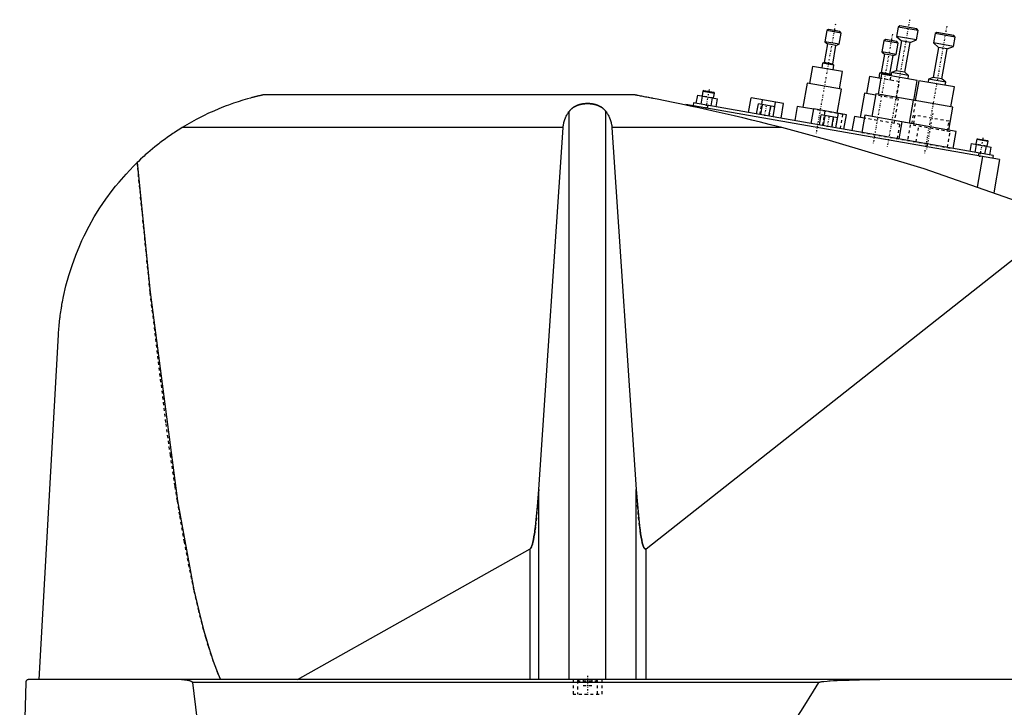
# Model space of a CAD drawing. Extents: x -156 to 906, y -136 to 719.
# Tile 3 of 5: x 329 to 669, y 107 to 344. Entities that reach past the tile are written whole.
import ezdxf

# ---------------------------------------------------------------- set-up
doc = ezdxf.new("R2010")
doc.units = 0
doc.linetypes.add('CENTER', pattern=[1.5, 0.45, -0.5, 0.05, -0.5])
doc.linetypes.add('DASHED', pattern=[2, 1, -1])
for name, color, linetype in [('AM_0', 7, 'CONTINUOUS'), ('AM_3', 7, 'DASHED'), ('AM_7', 7, 'CENTER')]:
    doc.layers.add(name, color=color, linetype=linetype)

msp = doc.modelspace()

# ---------------------------------------------------------------- linework, layer by layer
at = {"layer": 'AM_0', "color": 7, "linetype": 'CONTINUOUS'}
for p, q in [((607.62, 340.62), (606.94, 336.78)), ((608.2, 341.03), (607.62, 340.62)), ((612.54, 339.75), (607.62, 340.62)), ((612.13, 340.33), (608.2, 341.03)), ((612.54, 339.75), (612.13, 340.33)), ((632.21, 341.87), (631.63, 338.62)), ((632.79, 342.27), (632.21, 341.87)), ((639.1, 340.65), (632.21, 341.87)), ((638.69, 341.23), (632.79, 342.27)), ((638.53, 337.4), (639.1, 340.65)), ((639.1, 340.65), (638.69, 341.23)), ((645.59, 340.02), (645.01, 339.61)), ((651.5, 338.97), (645.59, 340.02)), ((606.94, 336.78), (607.82, 336.01)), ((611.86, 335.91), (606.94, 336.78)), ((611.86, 335.91), (612.54, 339.75)), ((627.31, 337.15), (626.64, 333.31)), ((627.89, 337.55), (627.31, 337.15)), ((632.24, 336.28), (627.31, 337.15)), ((631.83, 336.86), (627.89, 337.55)), ((633.39, 337.09), (631.57, 326.75)), ((631.63, 338.62), (633.39, 337.09)), ((638.53, 337.4), (631.63, 338.62)), ((632.24, 336.28), (631.83, 336.86)), ((636.35, 336.57), (633.39, 337.09)), ((634.53, 326.23), (636.35, 336.57)), ((636.35, 336.57), (638.53, 337.4)), ((645.01, 339.61), (644.44, 336.36)), ((651.9, 338.4), (645.01, 339.61)), ((651.33, 335.15), (651.9, 338.4)), ((651.9, 338.4), (651.5, 338.97)), ((607.82, 336.01), (606.69, 329.61)), ((610.77, 335.49), (607.82, 336.01)), ((609.65, 329.09), (610.77, 335.49)), ((610.77, 335.49), (611.86, 335.91)), ((626.64, 333.31), (627.52, 332.54)), ((631.56, 332.44), (626.64, 333.31)), ((631.56, 332.44), (632.24, 336.28)), ((646.2, 334.83), (644.37, 324.49)), ((644.44, 336.36), (646.2, 334.83)), ((651.33, 335.15), (644.44, 336.36)), ((649.15, 334.31), (646.2, 334.83)), ((647.33, 323.97), (649.15, 334.31)), ((649.15, 334.31), (651.33, 335.15)), ((627.52, 332.54), (626.39, 326.14)), ((630.47, 332.02), (627.52, 332.54)), ((629.34, 325.62), (630.47, 332.02)), ((630.47, 332.02), (631.56, 332.44)), ((602.65, 328.29), (601.61, 322.39)), ((612.99, 326.47), (602.65, 328.29)), ((606.15, 329.4), (605.85, 327.73)), ((606.69, 329.61), (606.15, 329.4)), ((610.09, 328.71), (606.15, 329.4)), ((609.65, 329.09), (606.69, 329.61)), ((610.09, 328.71), (609.65, 329.09)), ((609.79, 327.04), (610.09, 328.71)), ((611.95, 320.56), (612.99, 326.47)), ((631.57, 326.75), (629.94, 326.12)), ((634.53, 326.23), (631.57, 326.75)), ((622.35, 324.82), (621.3, 318.91)), ((626.28, 324.13), (622.35, 324.82)), ((626.55, 325.6), (625.33, 318.71)), ((625.84, 325.93), (625.55, 324.26)), ((626.39, 326.14), (625.84, 325.93)), ((629.78, 325.24), (625.84, 325.93)), ((629.34, 325.62), (626.39, 326.14)), ((638.86, 323.43), (626.55, 325.6)), ((629.78, 325.24), (629.34, 325.62)), ((629.94, 326.12), (629.75, 325.04)), ((629.75, 325.04), (629.78, 325.24)), ((635.85, 325.08), (629.94, 326.12)), ((635.85, 325.08), (634.53, 326.23)), ((635.66, 324), (635.85, 325.08)), ((637.64, 316.54), (638.86, 323.43)), ((639.35, 323.35), (638.13, 316.45)), ((651.66, 321.18), (639.35, 323.35)), ((642.74, 323.87), (642.55, 322.78)), ((644.37, 324.49), (642.74, 323.87)), ((648.65, 322.82), (642.74, 323.87)), ((647.33, 323.97), (644.37, 324.49)), ((648.65, 322.82), (647.33, 323.97)), ((564.85, 319.78), (564.54, 318.06)), ((565.14, 319.98), (564.85, 319.78)), ((564.85, 319.78), (568.79, 319.08)), ((565.14, 319.98), (568.58, 319.37)), ((600.87, 322.52), (599.39, 314.15)), ((612.69, 320.43), (600.87, 322.52)), ((611.23, 312.16), (612.69, 320.43)), ((648.46, 321.74), (648.65, 322.82)), ((650.44, 314.28), (651.66, 321.18)), ((540.94, 318.5), (413.33, 318.5)), ((562.56, 315.56), (563.05, 318.32)), ((563.05, 318.32), (569.87, 317.12)), ((564.27, 315.26), (564.75, 318.02)), ((567.68, 314.66), (568.17, 317.42)), ((568.48, 317.36), (568.79, 319.08)), ((568.79, 319.08), (568.58, 319.37)), ((569.39, 314.36), (569.87, 317.12)), ((580.6, 312.38), (581.49, 317.4)), ((592.71, 315.42), (581.49, 317.4)), ((585.14, 315.14), (585.42, 316.71)), ((620.57, 319.04), (619.09, 310.67)), ((624.5, 318.35), (620.57, 319.04)), ((624.59, 318.84), (623.2, 310.96)), ((637.4, 316.58), (624.59, 318.84)), ((637.39, 316.58), (636, 308.71)), ((651.18, 314.15), (637.39, 316.58)), ((558.96, 315.18), (558.91, 314.91)), ((667.29, 296.08), (558.96, 315.18)), ((561.6, 315.73), (561.42, 314.75)), ((665, 297.5), (561.6, 315.73)), ((564.87, 314.14), (564.78, 313.64)), ((566.52, 314.86), (566.35, 313.88)), ((583.37, 311.89), (583.98, 315.34)), ((589.67, 314.34), (583.98, 315.34)), ((584.79, 311.64), (585.4, 315.09)), ((587.64, 311.14), (588.24, 314.59)), ((589.06, 310.89), (589.95, 315.91)), ((589.06, 310.89), (589.67, 314.34)), ((591.83, 310.4), (592.71, 315.42)), ((597.42, 314.49), (596.56, 309.57)), ((603.13, 313.49), (597.42, 314.49)), ((602.27, 308.56), (603.15, 313.58)), ((614.38, 311.6), (603.15, 313.58)), ((606.81, 311.32), (607.08, 312.89)), ((649.79, 306.27), (651.18, 314.15)), ((518.66, 116.6), (518.66, 312.71)), ((531.34, 116.6), (531.34, 312.71)), ((605.04, 308.07), (605.65, 311.52)), ((611.33, 310.52), (605.65, 311.52)), ((606.46, 307.82), (607.07, 311.27)), ((609.3, 307.32), (609.91, 310.77)), ((610.72, 307.07), (611.33, 310.52)), ((610.73, 307.07), (611.61, 312.09)), ((613.49, 306.58), (614.38, 311.6)), ((617.12, 311.02), (616.25, 306.1)), ((620.57, 310.41), (617.12, 311.02)), ((620.74, 311.4), (619.7, 305.49)), ((633.54, 309.14), (620.74, 311.4)), ((516.57, 307.16), (385.05, 307.16)), ((508.17, 182.23), (516.57, 307.16)), ((592.03, 307.16), (533.43, 307.16)), ((533.43, 307.16), (541.83, 182.23)), ((633.54, 309.14), (632.5, 303.23)), ((652.25, 305.84), (633.54, 309.14)), ((651.21, 299.93), (652.25, 305.84)), ((659.39, 303.1), (659.08, 301.38)), ((659.68, 303.31), (659.39, 303.1)), ((659.39, 303.1), (663.33, 302.41)), ((659.68, 303.31), (663.12, 302.7)), ((663.33, 302.41), (663.12, 302.7)), ((657.1, 298.89), (657.59, 301.64)), ((657.59, 301.64), (664.41, 300.44)), ((658.81, 298.59), (659.3, 301.34)), ((662.22, 297.99), (662.71, 300.74)), ((663.02, 300.69), (663.33, 302.41)), ((663.93, 297.69), (664.41, 300.44)), ((661.38, 297.12), (659.53, 286.63)), ((660.08, 298.37), (659.9, 297.38)), ((665, 297.5), (664.83, 296.52)), ((667.29, 296.08), (665.26, 284.59)), ((545.22, 161.75), (689.33, 275.44)), ((335.65, 116.6), (342.34, 235.56)), ((508.17, 116.6), (508.17, 182.23)), ((541.83, 116.6), (541.83, 182.23)), ((424.82, 116.6), (505.15, 161.71)), ((505.15, 116.6), (505.15, 161.71)), ((545.22, 116.6), (545.22, 161.75)), ((331.05, 115.63), (328.96, 34.5)), ((902.45, 116.6), (332.05, 116.6)), ((604.88, 115.63), (388.61, 115.63))]:
    msp.add_line(p, q, dxfattribs=at)
for points in [[(413.33, 318.5, 0), (413.33, 318.5, 0), (413.33, 318.5, 0), (413.33, 318.5, 0), (413.33, 318.5, 0), (413.33, 318.5, 0), (413.32, 318.5, 0), (413.32, 318.5, 0), (413.31, 318.5, 0), (413.3, 318.49, 0), (413.3, 318.49, 0), (413.29, 318.49, 0), (413.29, 318.49, 0), (413.28, 318.49, 0), (413.27, 318.49, 0), (413.26, 318.48, 0), (413.24, 318.48, 0), (413.23, 318.48, 0), (413.22, 318.48, 0), (413.22, 318.48, 0), (413.2, 318.47, 0), (413.19, 318.47, 0), (413.18, 318.47, 0), (413.17, 318.47, 0), (413.15, 318.46, 0), (413.13, 318.46, 0), (413.13, 318.46, 0), (413.12, 318.45, 0), (413.1, 318.45, 0), (413.07, 318.44, 0), (413.05, 318.44, 0), (413.03, 318.44, 0), (413.01, 318.43, 0), (413, 318.43, 0), (412.99, 318.42, 0), (412.96, 318.42, 0), (412.94, 318.41, 0), (412.91, 318.41, 0), (412.89, 318.4, 0), (412.86, 318.4, 0), (412.84, 318.39, 0), (412.83, 318.39, 0), (412.8, 318.39, 0), (412.78, 318.38, 0), (412.67, 318.36, 0), (412.48, 318.31, 0), (412.28, 318.27, 0), (412.18, 318.24, 0), (412.07, 318.22, 0), (411.86, 318.17, 0), (411.65, 318.12, 0), (411.42, 318.07, 0), (411.19, 318.01, 0), (410.95, 317.96, 0), (410.83, 317.93, 0), (410.71, 317.9, 0), (410.46, 317.83, 0), (410.2, 317.77, 0), (410.07, 317.74, 0), (409.94, 317.7, 0), (409.68, 317.64, 0), (409.41, 317.57, 0), (409.28, 317.53, 0), (409.14, 317.5, 0), (408.87, 317.42, 0), (408.6, 317.35, 0), (407.62, 317.08, 0), (405.96, 316.59, 0), (404.36, 316.09, 0), (402.74, 315.54, 0), (401.07, 314.95, 0), (400.23, 314.63, 0), (399.37, 314.3, 0), (397.66, 313.61, 0), (395.93, 312.87, 0), (394.2, 312.08, 0), (392.47, 311.26, 0), (390.77, 310.4, 0), (389.92, 309.95, 0), (389.09, 309.5, 0), (387.44, 308.58, 0), (385.83, 307.64, 0), (385.05, 307.16, 0)], [(592.03, 307.16, 0), (590.59, 307.53, 0), (587.67, 308.27, 0), (584.69, 309.01, 0), (583.19, 309.37, 0), (581.68, 309.74, 0), (578.64, 310.47, 0), (575.58, 311.19, 0), (572.52, 311.91, 0), (569.46, 312.6, 0), (566.41, 313.28, 0), (564.9, 313.62, 0), (563.39, 313.95, 0), (560.41, 314.59, 0), (557.47, 315.21, 0), (554.59, 315.81, 0), (551.78, 316.39, 0), (549.05, 316.93, 0), (547.64, 317.21, 0), (547.41, 317.26, 0), (546.93, 317.35, 0), (546.46, 317.44, 0), (546.22, 317.49, 0), (545.99, 317.53, 0), (545.52, 317.63, 0), (545.06, 317.71, 0), (544.6, 317.8, 0), (544.16, 317.89, 0), (543.73, 317.97, 0), (543.52, 318.01, 0), (543.31, 318.05, 0), (542.91, 318.13, 0), (542.53, 318.2, 0), (542.32, 318.24, 0), (542.26, 318.25, 0), (542.2, 318.26, 0), (542.17, 318.27, 0), (542.14, 318.27, 0), (542.08, 318.28, 0), (542.03, 318.29, 0), (541.97, 318.31, 0), (541.91, 318.32, 0), (541.86, 318.33, 0), (541.83, 318.33, 0), (541.8, 318.34, 0), (541.74, 318.35, 0), (541.69, 318.36, 0), (541.64, 318.37, 0), (541.58, 318.38, 0), (541.53, 318.39, 0), (541.51, 318.39, 0), (541.48, 318.4, 0), (541.44, 318.41, 0), (541.39, 318.41, 0), (541.37, 318.42, 0), (541.35, 318.42, 0), (541.3, 318.43, 0), (541.26, 318.44, 0), (541.24, 318.44, 0), (541.22, 318.45, 0), (541.19, 318.45, 0), (541.15, 318.46, 0), (541.12, 318.47, 0), (541.09, 318.47, 0), (541.06, 318.48, 0), (541.05, 318.48, 0), (541.04, 318.48, 0), (541.02, 318.48, 0), (541, 318.49, 0), (540.98, 318.49, 0), (540.96, 318.49, 0), (540.95, 318.5, 0), (540.95, 318.5, 0), (540.94, 318.5, 0), (540.94, 318.5, 0), (540.94, 318.5, 0), (540.94, 318.5, 0)], [(518.66, 312.71, 0), (518.7, 312.76, 0), (518.77, 312.86, 0), (518.85, 312.95, 0), (518.89, 313, 0), (518.93, 313.05, 0), (519.01, 313.14, 0), (519.09, 313.24, 0), (519.18, 313.33, 0), (519.27, 313.42, 0), (519.37, 313.51, 0), (519.41, 313.56, 0), (519.46, 313.6, 0), (519.56, 313.69, 0), (519.66, 313.77, 0), (519.76, 313.85, 0), (519.86, 313.93, 0), (519.97, 314.01, 0), (520.02, 314.05, 0), (520.07, 314.09, 0), (520.18, 314.16, 0), (520.29, 314.23, 0), (520.34, 314.26, 0), (520.4, 314.3, 0), (520.51, 314.36, 0), (520.61, 314.42, 0), (520.67, 314.45, 0), (520.72, 314.48, 0), (520.83, 314.54, 0), (520.95, 314.59, 0), (521.06, 314.65, 0), (521.18, 314.7, 0), (521.3, 314.75, 0), (521.36, 314.78, 0), (521.42, 314.8, 0), (521.54, 314.85, 0), (521.67, 314.9, 0), (521.79, 314.94, 0), (521.92, 314.99, 0), (522.05, 315.03, 0), (522.12, 315.05, 0), (522.19, 315.07, 0), (522.32, 315.1, 0), (522.45, 315.14, 0), (522.59, 315.17, 0), (522.72, 315.2, 0), (522.86, 315.23, 0), (522.93, 315.25, 0), (523, 315.26, 0), (523.14, 315.28, 0), (523.28, 315.31, 0), (523.41, 315.33, 0), (523.55, 315.35, 0), (523.69, 315.37, 0), (523.76, 315.37, 0), (523.83, 315.38, 0), (523.97, 315.4, 0), (524.11, 315.41, 0), (524.25, 315.42, 0), (524.39, 315.43, 0), (524.53, 315.43, 0), (524.59, 315.44, 0), (524.66, 315.44, 0), (524.8, 315.44, 0), (524.93, 315.44, 0), (525, 315.44, 0), (525.07, 315.44, 0), (525.2, 315.44, 0), (525.34, 315.44, 0), (525.41, 315.44, 0), (525.47, 315.43, 0), (525.61, 315.43, 0), (525.75, 315.42, 0), (525.89, 315.41, 0), (526.03, 315.4, 0), (526.17, 315.38, 0), (526.24, 315.37, 0), (526.31, 315.37, 0), (526.45, 315.35, 0), (526.59, 315.33, 0), (526.72, 315.31, 0), (526.86, 315.28, 0), (527, 315.26, 0), (527.07, 315.25, 0), (527.14, 315.23, 0), (527.28, 315.2, 0), (527.41, 315.17, 0), (527.55, 315.14, 0), (527.68, 315.1, 0), (527.81, 315.07, 0), (527.88, 315.05, 0), (527.95, 315.03, 0), (528.08, 314.99, 0), (528.21, 314.94, 0), (528.33, 314.9, 0), (528.46, 314.85, 0), (528.58, 314.8, 0), (528.64, 314.78, 0), (528.7, 314.75, 0), (528.82, 314.7, 0), (528.94, 314.65, 0), (529.05, 314.59, 0), (529.17, 314.54, 0), (529.28, 314.48, 0), (529.33, 314.45, 0), (529.39, 314.42, 0), (529.49, 314.36, 0), (529.6, 314.3, 0), (529.66, 314.26, 0), (529.71, 314.23, 0), (529.82, 314.16, 0), (529.93, 314.09, 0), (529.98, 314.05, 0), (530.03, 314.01, 0), (530.14, 313.93, 0), (530.24, 313.85, 0), (530.34, 313.77, 0), (530.44, 313.69, 0), (530.54, 313.6, 0), (530.59, 313.56, 0), (530.63, 313.51, 0), (530.73, 313.42, 0), (530.82, 313.33, 0), (530.91, 313.24, 0), (530.99, 313.14, 0), (531.07, 313.05, 0), (531.11, 313, 0), (531.15, 312.95, 0), (531.23, 312.86, 0), (531.3, 312.76, 0), (531.34, 312.71, 0)], [(516.57, 307.16, 0), (516.58, 307.32, 0), (516.61, 307.65, 0), (516.66, 307.97, 0), (516.68, 308.13, 0), (516.71, 308.3, 0), (516.78, 308.62, 0), (516.85, 308.94, 0), (516.94, 309.26, 0), (517.03, 309.57, 0), (517.14, 309.89, 0), (517.2, 310.04, 0), (517.26, 310.2, 0), (517.39, 310.51, 0), (517.52, 310.81, 0), (517.67, 311.11, 0), (517.83, 311.41, 0), (518, 311.71, 0), (518.08, 311.86, 0), (518.17, 312, 0), (518.36, 312.29, 0), (518.56, 312.57, 0), (518.66, 312.71, 0)], [(531.34, 312.71, 0), (531.44, 312.57, 0), (531.64, 312.29, 0), (531.83, 312, 0), (531.92, 311.86, 0), (532, 311.71, 0), (532.17, 311.41, 0), (532.33, 311.11, 0), (532.48, 310.81, 0), (532.61, 310.51, 0), (532.74, 310.2, 0), (532.8, 310.04, 0), (532.86, 309.89, 0), (532.97, 309.57, 0), (533.06, 309.26, 0), (533.15, 308.94, 0), (533.22, 308.62, 0), (533.29, 308.3, 0), (533.32, 308.13, 0), (533.34, 307.97, 0), (533.39, 307.65, 0), (533.42, 307.32, 0), (533.43, 307.16, 0)], [(385.05, 307.16, 0), (384.58, 306.87, 0), (383.66, 306.29, 0), (382.74, 305.69, 0), (382.28, 305.39, 0), (381.83, 305.08, 0), (380.93, 304.47, 0), (380.03, 303.84, 0), (379.14, 303.2, 0), (378.26, 302.55, 0), (377.39, 301.89, 0), (376.96, 301.55, 0), (376.53, 301.21, 0), (375.67, 300.53, 0), (374.82, 299.84, 0), (373.98, 299.14, 0), (373.15, 298.42, 0), (372.33, 297.7, 0), (371.92, 297.33, 0), (371.52, 296.97, 0), (370.71, 296.22, 0), (369.92, 295.47, 0), (369.53, 295.09, 0)], [(689.33, 275.44, 0), (673.4, 281.59, 0), (641.19, 292.86, 0), (608.52, 302.74, 0), (592.03, 307.16, 0)], [(342.34, 235.56, 0), (342.36, 235.89, 0), (342.4, 236.54, 0), (342.45, 237.19, 0), (342.47, 237.52, 0), (342.5, 237.84, 0), (342.56, 238.49, 0), (342.62, 239.13, 0), (342.68, 239.78, 0), (342.75, 240.42, 0), (342.82, 241.06, 0), (342.86, 241.37, 0), (342.9, 241.69, 0), (342.98, 242.33, 0), (343.07, 242.96, 0), (343.16, 243.59, 0), (343.25, 244.21, 0), (343.35, 244.84, 0), (343.4, 245.15, 0), (343.45, 245.46, 0), (343.56, 246.09, 0), (343.67, 246.71, 0), (343.73, 247.01, 0), (344.09, 248.86, 0), (344.93, 252.5, 0), (345.91, 256.08, 0), (347.03, 259.6, 0), (348.3, 263.06, 0), (349.7, 266.46, 0), (350.45, 268.14, 0), (351.24, 269.81, 0), (352.91, 273.09, 0), (354.72, 276.3, 0), (356.67, 279.43, 0), (358.74, 282.49, 0), (360.93, 285.46, 0), (362.07, 286.91, 0), (363.25, 288.34, 0), (365.68, 291.12, 0), (368.22, 293.79, 0), (369.53, 295.09, 0)], [(369.53, 295.09, 0), (374, 250.31, 0), (383.41, 178.3, 0), (389.13, 147.55, 0), (390.78, 140.33, 0), (392.45, 133.82, 0), (393.28, 130.82, 0), (394.12, 128.01, 0), (395.8, 122.91, 0), (397.49, 118.52, 0), (398.33, 116.6, 0)], [(505.15, 161.71, 0), (505.16, 161.71, 0), (505.16, 161.71, 0), (505.17, 161.72, 0), (505.17, 161.72, 0), (505.17, 161.72, 0), (505.18, 161.72, 0), (505.18, 161.73, 0), (505.19, 161.73, 0), (505.19, 161.73, 0), (505.2, 161.74, 0), (505.2, 161.74, 0), (505.2, 161.74, 0), (505.21, 161.74, 0), (505.21, 161.75, 0), (505.23, 161.76, 0), (505.25, 161.78, 0), (505.26, 161.79, 0), (505.29, 161.82, 0), (505.32, 161.85, 0), (505.35, 161.89, 0), (505.38, 161.93, 0), (505.41, 161.98, 0), (505.43, 162, 0), (505.44, 162.02, 0), (505.47, 162.07, 0), (505.5, 162.13, 0), (505.53, 162.18, 0), (505.56, 162.24, 0), (505.59, 162.31, 0), (505.61, 162.34, 0), (505.62, 162.37, 0), (505.65, 162.44, 0), (505.68, 162.52, 0), (505.7, 162.56, 0), (505.71, 162.6, 0), (505.74, 162.68, 0), (505.77, 162.76, 0), (505.79, 162.8, 0), (505.8, 162.85, 0), (505.83, 162.94, 0), (505.86, 163.03, 0), (505.97, 163.38, 0), (506.15, 164.08, 0), (506.32, 164.9, 0), (506.5, 165.83, 0), (506.67, 166.88, 0), (506.76, 167.44, 0), (506.84, 168.04, 0), (507.01, 169.31, 0), (507.17, 170.69, 0), (507.73, 176.38, 0), (508.17, 182.23, 0)], [(541.83, 182.23, 0), (542.32, 175.77, 0), (542.95, 169.66, 0), (543.13, 168.22, 0), (543.32, 166.92, 0), (543.42, 166.32, 0), (543.52, 165.75, 0), (543.71, 164.73, 0), (543.91, 163.86, 0), (544.11, 163.13, 0), (544.22, 162.77, 0), (544.26, 162.67, 0), (544.29, 162.59, 0), (544.31, 162.54, 0), (544.32, 162.5, 0), (544.36, 162.42, 0), (544.39, 162.34, 0), (544.42, 162.27, 0), (544.46, 162.2, 0), (544.49, 162.14, 0), (544.51, 162.11, 0), (544.52, 162.08, 0), (544.56, 162.02, 0), (544.59, 161.97, 0), (544.61, 161.94, 0), (544.63, 161.92, 0), (544.66, 161.88, 0), (544.69, 161.84, 0), (544.71, 161.82, 0), (544.73, 161.8, 0), (544.76, 161.77, 0), (544.78, 161.75, 0), (544.79, 161.75, 0), (544.79, 161.74, 0), (544.79, 161.74, 0), (544.8, 161.74, 0), (544.8, 161.74, 0), (544.81, 161.73, 0), (544.81, 161.73, 0), (544.82, 161.72, 0), (544.83, 161.72, 0), (544.83, 161.72, 0), (544.83, 161.72, 0), (544.84, 161.71, 0), (544.84, 161.71, 0), (544.85, 161.71, 0), (544.85, 161.7, 0), (544.86, 161.7, 0), (544.86, 161.7, 0), (544.87, 161.7, 0), (544.87, 161.7, 0), (544.88, 161.69, 0), (544.88, 161.69, 0), (544.89, 161.69, 0), (544.89, 161.69, 0), (544.9, 161.69, 0), (544.9, 161.68, 0), (544.9, 161.68, 0), (544.91, 161.68, 0), (544.91, 161.68, 0), (544.92, 161.68, 0), (544.92, 161.68, 0), (544.93, 161.68, 0), (544.93, 161.68, 0), (544.93, 161.67, 0), (544.94, 161.67, 0), (544.94, 161.67, 0), (544.95, 161.67, 0), (544.96, 161.67, 0), (544.96, 161.67, 0), (544.96, 161.67, 0), (544.97, 161.67, 0), (544.97, 161.67, 0), (544.98, 161.67, 0), (544.98, 161.67, 0), (544.99, 161.67, 0), (544.99, 161.67, 0), (545, 161.67, 0), (545, 161.67, 0), (545.01, 161.67, 0), (545.01, 161.67, 0), (545.02, 161.67, 0), (545.02, 161.67, 0), (545.03, 161.67, 0), (545.03, 161.67, 0), (545.03, 161.67, 0), (545.04, 161.67, 0), (545.05, 161.67, 0), (545.05, 161.67, 0), (545.06, 161.67, 0), (545.06, 161.67, 0), (545.07, 161.67, 0), (545.07, 161.67, 0), (545.07, 161.68, 0), (545.08, 161.68, 0), (545.08, 161.68, 0), (545.09, 161.68, 0), (545.1, 161.68, 0), (545.1, 161.68, 0), (545.1, 161.68, 0), (545.11, 161.69, 0), (545.11, 161.69, 0), (545.12, 161.69, 0), (545.12, 161.69, 0), (545.12, 161.69, 0), (545.13, 161.7, 0), (545.13, 161.7, 0), (545.14, 161.7, 0), (545.14, 161.7, 0), (545.15, 161.71, 0), (545.15, 161.71, 0), (545.16, 161.71, 0), (545.16, 161.71, 0), (545.17, 161.72, 0), (545.17, 161.72, 0), (545.17, 161.72, 0), (545.18, 161.73, 0), (545.19, 161.73, 0), (545.19, 161.73, 0), (545.2, 161.74, 0), (545.2, 161.74, 0), (545.2, 161.74, 0), (545.21, 161.75, 0), (545.21, 161.75, 0), (545.22, 161.75, 0)], [(332.05, 116.6, 0), (332.02, 116.6, 0), (331.96, 116.6, 0), (331.89, 116.59, 0), (331.86, 116.58, 0), (331.83, 116.58, 0), (331.77, 116.56, 0), (331.71, 116.54, 0), (331.64, 116.51, 0), (331.58, 116.48, 0), (331.52, 116.45, 0), (331.49, 116.43, 0), (331.46, 116.41, 0), (331.4, 116.36, 0), (331.34, 116.31, 0), (331.29, 116.25, 0), (331.24, 116.18, 0), (331.21, 116.14, 0), (331.2, 116.13, 0), (331.19, 116.11, 0), (331.19, 116.1, 0), (331.18, 116.1, 0), (331.17, 116.08, 0), (331.17, 116.07, 0), (331.16, 116.06, 0), (331.16, 116.05, 0), (331.15, 116.03, 0), (331.14, 116.01, 0), (331.14, 116.01, 0), (331.13, 116, 0), (331.12, 115.98, 0), (331.12, 115.96, 0), (331.11, 115.94, 0), (331.1, 115.92, 0), (331.09, 115.89, 0), (331.09, 115.88, 0), (331.09, 115.87, 0), (331.08, 115.85, 0), (331.08, 115.82, 0), (331.07, 115.8, 0), (331.07, 115.78, 0), (331.07, 115.78, 0), (331.06, 115.77, 0), (331.06, 115.77, 0), (331.06, 115.77, 0), (331.06, 115.76, 0), (331.06, 115.76, 0), (331.06, 115.75, 0), (331.06, 115.75, 0), (331.06, 115.74, 0), (331.06, 115.74, 0), (331.06, 115.74, 0), (331.06, 115.73, 0), (331.06, 115.73, 0), (331.06, 115.72, 0), (331.06, 115.72, 0), (331.06, 115.71, 0), (331.06, 115.71, 0), (331.06, 115.71, 0), (331.06, 115.7, 0), (331.05, 115.7, 0), (331.05, 115.69, 0), (331.05, 115.69, 0), (331.05, 115.68, 0), (331.05, 115.68, 0), (331.05, 115.67, 0), (331.05, 115.67, 0), (331.05, 115.67, 0), (331.05, 115.66, 0), (331.05, 115.66, 0), (331.05, 115.65, 0), (331.05, 115.64, 0), (331.05, 115.64, 0), (331.05, 115.64, 0), (331.05, 115.63, 0), (331.05, 115.63, 0), (331.05, 115.63, 0)], [(384.85, 116.6, 0), (384.95, 116.6, 0), (385.17, 116.6, 0), (385.38, 116.59, 0), (385.5, 116.58, 0), (385.61, 116.58, 0), (385.83, 116.56, 0), (386.06, 116.54, 0), (386.29, 116.51, 0), (386.51, 116.48, 0), (386.74, 116.45, 0), (386.85, 116.43, 0), (386.97, 116.41, 0), (387.19, 116.36, 0), (387.41, 116.31, 0), (387.62, 116.26, 0), (387.83, 116.19, 0), (387.94, 116.15, 0), (387.98, 116.13, 0), (388.01, 116.12, 0), (388.03, 116.11, 0), (388.04, 116.11, 0), (388.08, 116.09, 0), (388.11, 116.08, 0), (388.13, 116.07, 0), (388.15, 116.06, 0), (388.18, 116.05, 0), (388.21, 116.03, 0), (388.23, 116.02, 0), (388.25, 116.01, 0), (388.28, 115.99, 0), (388.31, 115.97, 0), (388.35, 115.95, 0), (388.38, 115.93, 0), (388.41, 115.91, 0), (388.42, 115.9, 0), (388.44, 115.88, 0), (388.47, 115.86, 0), (388.49, 115.84, 0), (388.52, 115.81, 0), (388.53, 115.79, 0), (388.54, 115.79, 0), (388.54, 115.78, 0), (388.54, 115.78, 0), (388.54, 115.78, 0), (388.55, 115.77, 0), (388.55, 115.77, 0), (388.55, 115.76, 0), (388.56, 115.76, 0), (388.56, 115.75, 0), (388.56, 115.75, 0), (388.57, 115.75, 0), (388.57, 115.74, 0), (388.57, 115.74, 0), (388.57, 115.73, 0), (388.58, 115.73, 0), (388.58, 115.73, 0), (388.58, 115.72, 0), (388.58, 115.72, 0), (388.58, 115.71, 0), (388.59, 115.71, 0), (388.59, 115.7, 0), (388.59, 115.7, 0), (388.59, 115.69, 0), (388.6, 115.68, 0), (388.6, 115.68, 0), (388.6, 115.68, 0), (388.6, 115.67, 0), (388.6, 115.67, 0), (388.6, 115.66, 0), (388.6, 115.65, 0), (388.61, 115.65, 0), (388.61, 115.65, 0), (388.61, 115.64, 0), (388.61, 115.64, 0), (388.61, 115.63, 0), (388.61, 115.63, 0)], [(388.61, 115.63, 0), (391.63, 90.92, 0)], [(539.11, 34.5, 0), (540.94, 36.03, 0), (544.59, 39.2, 0), (548.25, 42.54, 0), (550.07, 44.28, 0), (551.9, 46.05, 0), (555.56, 49.73, 0), (559.21, 53.57, 0), (562.86, 57.57, 0), (566.52, 61.75, 0), (570.17, 66.09, 0), (572, 68.32, 0), (573.83, 70.6, 0), (577.48, 75.27, 0), (581.13, 80.11, 0), (584.79, 85.12, 0), (588.44, 90.29, 0), (592.09, 95.63, 0), (593.92, 98.36, 0), (595.75, 101.13, 0), (599.4, 106.81, 0), (603.05, 112.65, 0), (604.88, 115.63, 0)], [(604.88, 115.63, 0), (604.88, 115.63, 0), (604.88, 115.63, 0), (604.88, 115.63, 0), (604.88, 115.63, 0), (604.88, 115.63, 0), (604.88, 115.63, 0), (604.88, 115.63, 0), (604.88, 115.63, 0), (604.89, 115.64, 0), (604.89, 115.64, 0), (604.89, 115.64, 0), (604.89, 115.65, 0), (604.9, 115.65, 0), (604.9, 115.65, 0), (604.9, 115.66, 0), (604.91, 115.66, 0), (604.91, 115.66, 0), (604.91, 115.66, 0), (604.92, 115.66, 0), (604.92, 115.67, 0), (604.93, 115.67, 0), (604.93, 115.67, 0), (604.94, 115.68, 0), (604.94, 115.68, 0), (604.94, 115.68, 0), (604.94, 115.68, 0), (604.95, 115.68, 0), (604.95, 115.69, 0), (604.97, 115.69, 0), (605, 115.71, 0), (605.03, 115.72, 0), (605.06, 115.73, 0), (605.09, 115.74, 0), (605.12, 115.75, 0), (605.13, 115.75, 0), (605.15, 115.76, 0), (605.18, 115.76, 0), (605.21, 115.77, 0), (605.31, 115.8, 0), (605.41, 115.82, 0), (605.5, 115.83, 0), (605.7, 115.87, 0), (605.89, 115.9, 0), (606.58, 115.98, 0), (607.7, 116.09, 0), (608.26, 116.13, 0), (608.82, 116.17, 0), (609.97, 116.24, 0), (611.14, 116.3, 0), (615.33, 116.45, 0), (622.51, 116.59, 0), (625.92, 116.6, 0)]]:
    msp.add_polyline3d(points, dxfattribs=at)
at = {"layer": 'AM_3', "color": 6, "linetype": 'DASHED'}
for p, q in [((632.69, 323), (626.28, 324.13)), ((629.49, 323.56), (629.75, 325.04)), ((631.65, 317.09), (632.69, 323)), ((568.17, 317.42), (564.54, 318.06)), ((632.38, 316.96), (624.5, 318.35)), ((630.91, 308.59), (632.38, 316.96)), ((636.99, 308.53), (638.38, 316.41)), ((638.38, 316.41), (637.4, 316.58)), ((584.53, 311.69), (585.14, 315.14)), ((585.3, 315.11), (584.69, 311.66)), ((587.74, 311.12), (588.35, 314.57)), ((613.18, 311.71), (603.13, 313.49)), ((606.2, 307.87), (606.81, 311.32)), ((606.96, 311.29), (606.35, 307.84)), ((609.41, 307.3), (610.02, 310.75)), ((611.21, 312.06), (611.23, 312.16)), ((612.31, 306.79), (613.18, 311.71)), ((632.88, 308.24), (620.57, 310.41)), ((638, 311.4), (637.4, 307.95)), ((649.82, 309.32), (638, 311.4)), ((632.01, 303.32), (632.88, 308.24)), ((639.45, 308.1), (633.54, 309.14)), ((636.41, 308.13), (635.46, 302.71)), ((650.2, 305.69), (636.41, 308.13)), ((638.41, 302.19), (639.45, 308.1)), ((649.21, 305.87), (649.82, 309.32)), ((619.7, 305.49), (651.21, 299.93)), ((649.24, 300.28), (650.2, 305.69)), ((662.71, 300.74), (659.08, 301.38)), ((520, 116.6), (520, 111.6)), ((521.9, 116.6), (521.5, 116.2)), ((521.5, 116.2), (521.5, 111.6)), ((521.5, 116.2), (528.5, 116.2)), ((523.5, 116.6), (523.5, 114.6)), ((525, 116.6), (525, 114.6)), ((526.5, 116.6), (526.5, 114.6)), ((528.5, 116.2), (528.1, 116.6)), ((528.5, 111.6), (528.5, 116.2)), ((530, 111.6), (530, 116.6)), ((523.5, 114.6), (526.5, 114.6)), ((520, 111.6), (530, 111.6))]:
    msp.add_line(p, q, dxfattribs=at)
for points in [[(531.34, 312.71, 0), (531.3, 312.76, 0), (531.23, 312.86, 0), (531.15, 312.95, 0), (531.11, 313, 0), (531.07, 313.05, 0), (530.99, 313.14, 0), (530.91, 313.24, 0), (530.82, 313.33, 0), (530.73, 313.42, 0), (530.63, 313.51, 0), (530.59, 313.56, 0), (530.54, 313.6, 0), (530.44, 313.69, 0), (530.34, 313.77, 0), (530.24, 313.85, 0), (530.14, 313.93, 0), (530.03, 314.01, 0), (529.98, 314.05, 0), (529.93, 314.09, 0), (529.82, 314.16, 0), (529.71, 314.23, 0), (529.66, 314.26, 0), (529.6, 314.3, 0), (529.49, 314.36, 0), (529.39, 314.42, 0), (529.33, 314.45, 0), (529.28, 314.48, 0), (529.17, 314.54, 0), (529.05, 314.59, 0), (528.94, 314.65, 0), (528.82, 314.7, 0), (528.7, 314.75, 0), (528.64, 314.78, 0), (528.58, 314.8, 0), (528.46, 314.85, 0), (528.33, 314.9, 0), (528.21, 314.94, 0), (528.08, 314.99, 0), (527.95, 315.03, 0), (527.88, 315.05, 0), (527.81, 315.07, 0), (527.68, 315.1, 0), (527.55, 315.14, 0), (527.41, 315.17, 0), (527.28, 315.2, 0), (527.14, 315.23, 0), (527.07, 315.25, 0), (527, 315.26, 0), (526.86, 315.28, 0), (526.72, 315.31, 0), (526.59, 315.33, 0), (526.45, 315.35, 0), (526.31, 315.37, 0), (526.24, 315.37, 0), (526.17, 315.38, 0), (526.03, 315.4, 0), (525.89, 315.41, 0), (525.75, 315.42, 0), (525.61, 315.43, 0), (525.47, 315.43, 0), (525.41, 315.44, 0), (525.34, 315.44, 0), (525.2, 315.44, 0), (525.07, 315.44, 0), (525, 315.44, 0), (524.93, 315.44, 0), (524.8, 315.44, 0), (524.66, 315.44, 0), (524.59, 315.44, 0), (524.53, 315.43, 0), (524.39, 315.43, 0), (524.25, 315.42, 0), (524.11, 315.41, 0), (523.97, 315.4, 0), (523.83, 315.38, 0), (523.76, 315.37, 0), (523.69, 315.37, 0), (523.55, 315.35, 0), (523.41, 315.33, 0), (523.28, 315.31, 0), (523.14, 315.28, 0), (523, 315.26, 0), (522.93, 315.25, 0), (522.86, 315.23, 0), (522.72, 315.2, 0), (522.59, 315.17, 0), (522.45, 315.14, 0), (522.32, 315.1, 0), (522.19, 315.07, 0), (522.12, 315.05, 0), (522.05, 315.03, 0), (521.92, 314.99, 0), (521.79, 314.94, 0), (521.67, 314.9, 0), (521.54, 314.85, 0), (521.42, 314.8, 0), (521.36, 314.78, 0), (521.3, 314.75, 0), (521.18, 314.7, 0), (521.06, 314.65, 0), (520.95, 314.59, 0), (520.83, 314.54, 0), (520.72, 314.48, 0), (520.67, 314.45, 0), (520.61, 314.42, 0), (520.51, 314.36, 0), (520.4, 314.3, 0), (520.34, 314.26, 0), (520.29, 314.23, 0), (520.18, 314.16, 0), (520.07, 314.09, 0), (520.02, 314.05, 0), (519.97, 314.01, 0), (519.86, 313.93, 0), (519.76, 313.85, 0), (519.66, 313.77, 0), (519.56, 313.69, 0), (519.46, 313.6, 0), (519.41, 313.56, 0), (519.37, 313.51, 0), (519.27, 313.42, 0), (519.18, 313.33, 0), (519.09, 313.24, 0), (519.01, 313.14, 0), (518.93, 313.05, 0), (518.89, 313, 0), (518.85, 312.95, 0), (518.77, 312.86, 0), (518.7, 312.76, 0), (518.66, 312.71, 0)], [(398.33, 116.6, 0), (397.49, 118.52, 0), (395.8, 122.91, 0), (394.12, 128.01, 0), (393.28, 130.82, 0), (392.45, 133.82, 0), (390.78, 140.33, 0), (389.13, 147.55, 0), (387.48, 155.47, 0), (385.84, 164.08, 0), (384.22, 173.39, 0), (383.41, 178.3, 0), (382.61, 183.38, 0), (381.01, 194.05, 0), (379.42, 205.39, 0), (374, 250.31, 0), (369.53, 295.09, 0)], [(508.17, 182.23, 0), (507.73, 176.38, 0), (507.17, 170.69, 0), (507.01, 169.31, 0), (506.84, 168.04, 0), (506.76, 167.44, 0), (506.67, 166.88, 0), (506.5, 165.83, 0), (506.32, 164.9, 0), (506.15, 164.08, 0), (505.97, 163.38, 0), (505.79, 162.8, 0), (505.7, 162.56, 0), (505.68, 162.52, 0), (505.65, 162.44, 0), (505.62, 162.37, 0), (505.61, 162.34, 0), (505.59, 162.31, 0), (505.56, 162.24, 0), (505.53, 162.18, 0), (505.5, 162.13, 0), (505.47, 162.07, 0), (505.44, 162.02, 0), (505.43, 162, 0), (505.41, 161.98, 0), (505.38, 161.93, 0), (505.35, 161.89, 0), (505.32, 161.85, 0), (505.29, 161.82, 0), (505.26, 161.79, 0), (505.25, 161.78, 0), (505.23, 161.76, 0), (505.21, 161.75, 0), (505.21, 161.74, 0), (505.2, 161.74, 0), (505.2, 161.74, 0), (505.2, 161.74, 0), (505.19, 161.73, 0), (505.19, 161.73, 0), (505.18, 161.73, 0), (505.18, 161.72, 0), (505.17, 161.72, 0), (505.17, 161.72, 0), (505.17, 161.72, 0), (505.16, 161.71, 0), (505.16, 161.71, 0), (505.15, 161.71, 0)], [(545.22, 161.75, 0), (545.21, 161.75, 0), (545.21, 161.75, 0), (545.2, 161.74, 0), (545.2, 161.74, 0), (545.2, 161.74, 0), (545.19, 161.73, 0), (545.19, 161.73, 0), (545.18, 161.73, 0), (545.17, 161.72, 0), (545.17, 161.72, 0), (545.17, 161.72, 0), (545.16, 161.71, 0), (545.16, 161.71, 0), (545.15, 161.71, 0), (545.15, 161.71, 0), (545.14, 161.7, 0), (545.14, 161.7, 0), (545.13, 161.7, 0), (545.13, 161.7, 0), (545.12, 161.69, 0), (545.12, 161.69, 0), (545.12, 161.69, 0), (545.11, 161.69, 0), (545.11, 161.69, 0), (545.1, 161.68, 0), (545.1, 161.68, 0), (545.1, 161.68, 0), (545.09, 161.68, 0), (545.08, 161.68, 0), (545.08, 161.68, 0), (545.07, 161.68, 0), (545.07, 161.67, 0), (545.07, 161.67, 0), (545.06, 161.67, 0), (545.06, 161.67, 0), (545.05, 161.67, 0), (545.05, 161.67, 0), (545.04, 161.67, 0), (545.03, 161.67, 0), (545.03, 161.67, 0), (545.03, 161.67, 0), (545.02, 161.67, 0), (545.02, 161.67, 0), (545.01, 161.67, 0), (545.01, 161.67, 0), (545, 161.67, 0), (545, 161.67, 0), (544.99, 161.67, 0), (544.99, 161.67, 0), (544.98, 161.67, 0), (544.98, 161.67, 0), (544.97, 161.67, 0), (544.97, 161.67, 0), (544.96, 161.67, 0), (544.96, 161.67, 0), (544.96, 161.67, 0), (544.95, 161.67, 0), (544.94, 161.67, 0), (544.94, 161.67, 0), (544.93, 161.67, 0), (544.93, 161.68, 0), (544.93, 161.68, 0), (544.92, 161.68, 0), (544.92, 161.68, 0), (544.91, 161.68, 0), (544.91, 161.68, 0), (544.9, 161.68, 0), (544.9, 161.68, 0), (544.9, 161.69, 0), (544.89, 161.69, 0), (544.89, 161.69, 0), (544.88, 161.69, 0), (544.88, 161.69, 0), (544.87, 161.7, 0), (544.87, 161.7, 0), (544.86, 161.7, 0), (544.86, 161.7, 0), (544.85, 161.7, 0), (544.85, 161.71, 0), (544.84, 161.71, 0), (544.84, 161.71, 0), (544.83, 161.72, 0), (544.83, 161.72, 0), (544.83, 161.72, 0), (544.82, 161.72, 0), (544.81, 161.73, 0), (544.81, 161.73, 0), (544.8, 161.74, 0), (544.8, 161.74, 0), (544.79, 161.74, 0), (544.79, 161.74, 0), (544.79, 161.75, 0), (544.78, 161.75, 0), (544.78, 161.76, 0), (544.77, 161.76, 0), (544.76, 161.77, 0), (544.76, 161.77, 0), (544.76, 161.77, 0), (544.75, 161.78, 0), (544.75, 161.78, 0), (544.73, 161.8, 0), (544.71, 161.82, 0), (544.69, 161.84, 0), (544.66, 161.88, 0), (544.63, 161.92, 0), (544.61, 161.94, 0), (544.59, 161.97, 0), (544.56, 162.02, 0), (544.52, 162.08, 0), (544.51, 162.11, 0), (544.49, 162.14, 0), (544.46, 162.2, 0), (544.42, 162.27, 0), (544.39, 162.34, 0), (544.36, 162.42, 0), (544.32, 162.5, 0), (544.31, 162.54, 0), (544.29, 162.59, 0), (544.26, 162.67, 0), (544.22, 162.77, 0), (544.11, 163.13, 0), (543.91, 163.86, 0), (543.71, 164.73, 0), (543.52, 165.75, 0), (543.42, 166.32, 0), (543.32, 166.92, 0), (543.13, 168.22, 0), (542.95, 169.66, 0), (542.32, 175.77, 0), (541.83, 182.23, 0)]]:
    msp.add_polyline3d(points, dxfattribs=at)
at = {"layer": 'AM_7', "color": 4, "linetype": 'CENTER'}
for p, q in [((636.21, 344.4), (628.41, 300.19)), ((610.56, 342.91), (603.89, 305.08)), ((649.01, 342.14), (641.22, 297.94)), ((630.26, 339.44), (623.58, 301.6)), ((566.96, 320.27), (565.81, 313.72)), ((586.18, 311.22), (586.85, 315.01)), ((607.85, 307.4), (608.52, 311.19)), ((644.2, 311.99), (642.04, 299.74)), ((661.51, 303.59), (660.35, 297.04)), ((525, 117.9), (525, 111.3))]:
    msp.add_line(p, q, dxfattribs=at)

doc.saveas('drawing.dxf')
